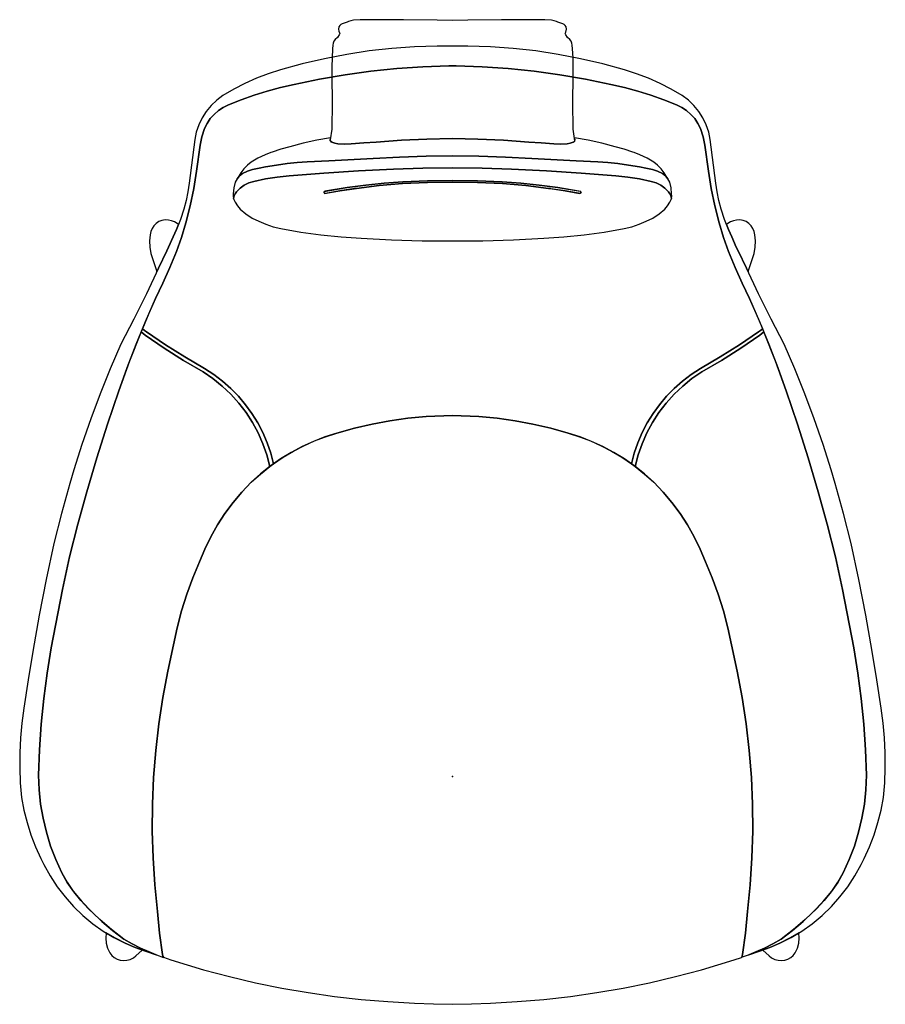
# Model space of a CAD drawing. Header units: metres. Extents: x 0.04 to 0.763, y -0.874 to -0.051.
import ezdxf

# ---------------------------------------------------------------- set-up
doc = ezdxf.new("R2010")
doc.units = ezdxf.units.M
doc.header["$MEASUREMENT"] = 0

# ---------------------------------------------------------------- blocks, each defined once
blk = doc.blocks.new('fb94aae6-dee5-4150-9561-1bd878493de5')
at = {"color": 18, "lineweight": 25, "true_color": 0x000000}
for points in [[(0.41408, -0.05137), (0.40134, -0.0515), (0.38859, -0.05137), (0.36042, -0.05094), (0.34896, -0.05094), (0.32695, -0.05113), (0.32415, -0.05117), (0.31869, -0.05147), (0.31652, -0.05183), (0.31442, -0.05248), (0.31336, -0.05293), (0.30908, -0.0544), (0.30805, -0.05498), (0.30714, -0.05574), (0.30629, -0.05698), (0.30597, -0.05881), (0.30639, -0.06063), (0.30715, -0.06242), (0.30675, -0.0637), (0.30515, -0.06573), (0.30333, -0.06757), (0.30233, -0.069), (0.30172, -0.07063), (0.3013, -0.07233), (0.30096, -0.07518), (0.30067, -0.08276), (0.30051, -0.09043), (0.30059, -0.09809), (0.30087, -0.12021), (0.30044, -0.14233), (0.29908, -0.15146), (0.29972, -0.15299), (0.30302, -0.15424), (0.30566, -0.15479), (0.31123, -0.15501), (0.3168, -0.15469), (0.32714, -0.15389), (0.3375, -0.15333), (0.35875, -0.15172), (0.38003, -0.15071), (0.40134, -0.15028), (0.42264, -0.15071), (0.44393, -0.15172), (0.46518, -0.15333), (0.47554, -0.15389), (0.48588, -0.15469), (0.49145, -0.15501), (0.49702, -0.15479), (0.49966, -0.15424), (0.50222, -0.15341), (0.50344, -0.1523), (0.50224, -0.14233), (0.50181, -0.12021), (0.50209, -0.09809), (0.50217, -0.09043), (0.50201, -0.08276), (0.50171, -0.07518), (0.50137, -0.07233), (0.50096, -0.07063), (0.50035, -0.069), (0.49935, -0.06757), (0.49753, -0.06573), (0.49592, -0.0637), (0.49552, -0.06242), (0.4959, -0.06133), (0.49671, -0.05881), (0.49639, -0.05698), (0.49554, -0.05574), (0.49463, -0.05498), (0.4936, -0.0544), (0.48931, -0.05293), (0.48826, -0.05248), (0.48616, -0.05183), (0.48399, -0.05147), (0.47853, -0.05117), (0.47573, -0.05113), (0.45371, -0.05094), (0.44226, -0.05094)], [(0.12774, -0.82258), (0.13625, -0.8262), (0.1449, -0.82945), (0.15368, -0.83234), (0.14804, -0.83002), (0.14074, -0.82681), (0.13364, -0.82321), (0.12673, -0.81923), (0.11644, -0.81138), (0.10664, -0.80292), (0.09737, -0.79389), (0.09083, -0.7871), (0.08486, -0.77979), (0.07952, -0.77201), (0.07485, -0.76382), (0.06988, -0.75284), (0.06562, -0.74156), (0.06208, -0.73004), (0.05928, -0.71832), (0.05724, -0.70644), (0.05596, -0.69445), (0.05544, -0.68241), (0.05629, -0.661), (0.05779, -0.63962), (0.05992, -0.6183), (0.06268, -0.59705), (0.06608, -0.57589), (0.07539, -0.52723), (0.08145, -0.49978), (0.08827, -0.47251), (0.09586, -0.44544), (0.10429, -0.41719), (0.11318, -0.38908), (0.12254, -0.36112), (0.12953, -0.3416), (0.13695, -0.32224), (0.14481, -0.30304), (0.1531, -0.28403), (0.1593, -0.27108), (0.16517, -0.25796), (0.17071, -0.24471), (0.175, -0.23284), (0.17868, -0.22077), (0.18217, -0.2065), (0.18515, -0.19212), (0.1876, -0.17763), (0.19047, -0.15588), (0.19201, -0.1488), (0.19414, -0.14186), (0.19631, -0.13758), (0.19901, -0.13362), (0.20221, -0.13005), (0.20585, -0.12693), (0.20987, -0.12431), (0.21419, -0.12223), (0.2247, -0.11802), (0.23554, -0.11407), (0.24655, -0.11062), (0.25771, -0.10767), (0.26899, -0.10523), (0.29026, -0.10071), (0.31167, -0.09696), (0.33321, -0.09396), (0.35484, -0.09174), (0.37653, -0.09028), (0.39826, -0.0896), (0.40442, -0.0896), (0.42615, -0.09028), (0.44784, -0.09174), (0.46947, -0.09396), (0.491, -0.09696), (0.51242, -0.10071), (0.53369, -0.10523), (0.54497, -0.10767), (0.55612, -0.11062), (0.56713, -0.11407), (0.57798, -0.11802), (0.58848, -0.12223), (0.59281, -0.12431), (0.59683, -0.12693), (0.60047, -0.13005), (0.60367, -0.13362), (0.60637, -0.13758), (0.60853, -0.14186), (0.61066, -0.1488), (0.61221, -0.15588), (0.61508, -0.17763), (0.61753, -0.19212), (0.6205, -0.2065), (0.624, -0.22077), (0.62768, -0.23284), (0.63197, -0.24471), (0.6375, -0.25796), (0.64337, -0.27108), (0.64957, -0.28403), (0.65786, -0.30304), (0.66572, -0.32224), (0.67315, -0.3416), (0.68014, -0.36112), (0.68949, -0.38908), (0.69839, -0.41719), (0.70681, -0.44544), (0.7144, -0.47251), (0.72123, -0.49978), (0.72729, -0.52723), (0.7366, -0.57589), (0.73999, -0.59705), (0.74276, -0.6183), (0.74489, -0.63962), (0.74638, -0.661), (0.74724, -0.68241), (0.74672, -0.69445), (0.74544, -0.70644), (0.74339, -0.71832), (0.7406, -0.73004), (0.73706, -0.74156), (0.7328, -0.75284), (0.72783, -0.76382), (0.72315, -0.77201), (0.71781, -0.77979), (0.71185, -0.7871), (0.7053, -0.79389), (0.69603, -0.80292), (0.68623, -0.81138), (0.67594, -0.81923), (0.66904, -0.82321), (0.66193, -0.82681), (0.65464, -0.83002), (0.649, -0.83234), (0.65778, -0.82945), (0.66643, -0.8262), (0.67493, -0.82258), (0.68429, -0.81791), (0.69329, -0.81258), (0.70189, -0.80663), (0.71013, -0.79968), (0.71783, -0.79214), (0.72498, -0.78407), (0.73151, -0.7755), (0.73741, -0.76648), (0.74264, -0.75706), (0.74523, -0.75202), (0.74968, -0.74225), (0.75353, -0.73223), (0.75675, -0.72199), (0.75935, -0.71158), (0.7613, -0.70102), (0.76239, -0.68859), (0.76291, -0.67611), (0.76288, -0.66363), (0.76229, -0.65116), (0.76114, -0.63873), (0.75943, -0.62637), (0.75578, -0.60261), (0.75192, -0.57889), (0.74672, -0.54872), (0.74087, -0.51867), (0.73437, -0.48875), (0.72811, -0.46351), (0.72115, -0.43846), (0.71779, -0.42727), (0.71095, -0.40585), (0.70359, -0.3846), (0.69572, -0.36354), (0.68734, -0.34267), (0.67847, -0.322), (0.66757, -0.30109), (0.65706, -0.27997), (0.64695, -0.25866), (0.63994, -0.24411), (0.63846, -0.2411), (0.6346, -0.23253), (0.63191, -0.22632), (0.62865, -0.21782), (0.6257, -0.20921), (0.62383, -0.20205), (0.62233, -0.1948), (0.62123, -0.18748), (0.61671, -0.15112), (0.61535, -0.14486), (0.61326, -0.13881), (0.61047, -0.13304), (0.60703, -0.12764), (0.60297, -0.12268), (0.59836, -0.11823), (0.59325, -0.11436), (0.58413, -0.10904), (0.57472, -0.10422), (0.56507, -0.09993), (0.55519, -0.09618), (0.54513, -0.09298), (0.52682, -0.0879), (0.50832, -0.08355), (0.48967, -0.07994), (0.47089, -0.07707), (0.45202, -0.07494), (0.43307, -0.07356), (0.41408, -0.07293), (0.3886, -0.07293), (0.36961, -0.07356), (0.35066, -0.07494), (0.33178, -0.07707), (0.313, -0.07994), (0.29435, -0.08355), (0.27586, -0.0879), (0.25755, -0.09298), (0.24748, -0.09618), (0.23761, -0.09993), (0.22795, -0.10422), (0.21855, -0.10904), (0.20942, -0.11436), (0.20432, -0.11823), (0.19971, -0.12268), (0.19565, -0.12764), (0.1922, -0.13304), (0.18941, -0.13881), (0.18732, -0.14486), (0.18596, -0.15112), (0.18145, -0.18748), (0.18034, -0.1948), (0.17885, -0.20205), (0.17697, -0.20921), (0.17403, -0.21782), (0.17077, -0.22632), (0.16808, -0.23253), (0.16421, -0.2411), (0.16273, -0.24411), (0.15573, -0.25866), (0.14561, -0.27997), (0.13511, -0.30109), (0.12421, -0.322), (0.11534, -0.34267), (0.10696, -0.36354), (0.09909, -0.3846), (0.09173, -0.40585), (0.08488, -0.42727), (0.08153, -0.43846), (0.07457, -0.46351), (0.06831, -0.48875), (0.06181, -0.51867), (0.05595, -0.54872), (0.05076, -0.57889), (0.04689, -0.60261), (0.04324, -0.62637), (0.04154, -0.63873), (0.04039, -0.65116), (0.0398, -0.66363), (0.03976, -0.67611), (0.04029, -0.68859), (0.04137, -0.70102), (0.04333, -0.71158), (0.04592, -0.72199), (0.04915, -0.73223), (0.053, -0.74225), (0.05745, -0.75202), (0.06004, -0.75706), (0.06527, -0.76648), (0.07116, -0.7755), (0.0777, -0.78407), (0.08484, -0.79214), (0.09255, -0.79968), (0.10079, -0.80663), (0.10939, -0.81258), (0.11839, -0.81791)], [(0.25178, -0.42204), (0.25994, -0.41653), (0.2684, -0.4115), (0.27714, -0.40697), (0.28612, -0.40294), (0.29532, -0.39944), (0.30471, -0.39648), (0.31933, -0.39234), (0.33412, -0.38886), (0.34906, -0.38607), (0.36411, -0.38396), (0.37924, -0.38253), (0.40134, -0.38171), (0.42344, -0.38253), (0.43857, -0.38396), (0.45362, -0.38607), (0.46855, -0.38886), (0.48335, -0.39234), (0.49797, -0.39648), (0.50736, -0.39944), (0.51656, -0.40294), (0.52554, -0.40697), (0.53428, -0.4115), (0.54274, -0.41653), (0.5509, -0.42204), (0.55323, -0.41317), (0.55622, -0.40449), (0.55984, -0.39606), (0.56407, -0.38792), (0.56889, -0.38011), (0.57427, -0.37268), (0.58019, -0.36567), (0.58661, -0.35911), (0.59349, -0.35305), (0.6008, -0.3475), (0.6085, -0.34252), (0.625, -0.33283), (0.64113, -0.32255), (0.65688, -0.31169), (0.65873, -0.31056), (0.66046, -0.30925), (0.65511, -0.2966), (0.64957, -0.28403), (0.64337, -0.27108), (0.6375, -0.25796), (0.63197, -0.24471), (0.62768, -0.23284), (0.624, -0.22077), (0.6205, -0.2065), (0.61753, -0.19212), (0.61508, -0.17763), (0.61221, -0.15588), (0.61066, -0.1488), (0.60853, -0.14186), (0.60637, -0.13758), (0.60367, -0.13362), (0.60047, -0.13005), (0.59683, -0.12693), (0.59281, -0.12431), (0.58848, -0.12223), (0.57798, -0.11802), (0.56713, -0.11407), (0.55612, -0.11062), (0.54497, -0.10767), (0.53369, -0.10523), (0.51242, -0.10071), (0.491, -0.09696), (0.46947, -0.09396), (0.44784, -0.09174), (0.42615, -0.09028), (0.40442, -0.0896), (0.39826, -0.0896), (0.37653, -0.09028), (0.35484, -0.09174), (0.33321, -0.09396), (0.31167, -0.09696), (0.29026, -0.10071), (0.26899, -0.10523), (0.25771, -0.10767), (0.24655, -0.11062), (0.23554, -0.11407), (0.2247, -0.11802), (0.21419, -0.12223), (0.20987, -0.12431), (0.20585, -0.12693), (0.20221, -0.13005), (0.19901, -0.13362), (0.19631, -0.13758), (0.19414, -0.14186), (0.19201, -0.1488), (0.19047, -0.15588), (0.1876, -0.17763), (0.18515, -0.19212), (0.18217, -0.2065), (0.17868, -0.22077), (0.175, -0.23284), (0.17071, -0.24471), (0.16517, -0.25796), (0.1593, -0.27108), (0.1531, -0.28403), (0.14757, -0.2966), (0.14222, -0.30925), (0.14394, -0.31056), (0.1458, -0.31169), (0.16154, -0.32255), (0.17768, -0.33283), (0.19417, -0.34252), (0.20187, -0.3475), (0.20919, -0.35305), (0.21607, -0.35911), (0.22249, -0.36567), (0.2284, -0.37268), (0.23379, -0.38011), (0.23861, -0.38792), (0.24284, -0.39606), (0.24645, -0.40449), (0.24944, -0.41317)], [(0.22446, -0.17882), (0.22135, -0.184), (0.22346, -0.18148), (0.22601, -0.17945), (0.23004, -0.1775), (0.23431, -0.17614), (0.23969, -0.17489), (0.24511, -0.17388), (0.2542, -0.17246), (0.26332, -0.17126), (0.27163, -0.17042), (0.27995, -0.16979), (0.29801, -0.16877), (0.3351, -0.16686), (0.35717, -0.16577), (0.37925, -0.16508), (0.40134, -0.16479), (0.42343, -0.16508), (0.44551, -0.16577), (0.46758, -0.16686), (0.50466, -0.16877), (0.52273, -0.16979), (0.53105, -0.17042), (0.53936, -0.17126), (0.54847, -0.17246), (0.55756, -0.17388), (0.56299, -0.17489), (0.56837, -0.17614), (0.57263, -0.1775), (0.57666, -0.17945), (0.57922, -0.18148), (0.58132, -0.18398), (0.57821, -0.17882), (0.57561, -0.17558), (0.57271, -0.17262), (0.56952, -0.16995), (0.56389, -0.16661), (0.55791, -0.16394), (0.55317, -0.16207), (0.55201, -0.16164), (0.54473, -0.15919), (0.53733, -0.15712), (0.52609, -0.15419), (0.51474, -0.15169), (0.5033, -0.1496), (0.5036, -0.15146), (0.50296, -0.15299), (0.49966, -0.15424), (0.49702, -0.15479), (0.49145, -0.15501), (0.48588, -0.15469), (0.47554, -0.15389), (0.46518, -0.15333), (0.44393, -0.15172), (0.42264, -0.15071), (0.40134, -0.15028), (0.38003, -0.15071), (0.35875, -0.15172), (0.3375, -0.15333), (0.32714, -0.15389), (0.3168, -0.15469), (0.31123, -0.15501), (0.30566, -0.15479), (0.30302, -0.15424), (0.30046, -0.15341), (0.29923, -0.1523), (0.29937, -0.1496), (0.28794, -0.15169), (0.27659, -0.15419), (0.26534, -0.15712), (0.25795, -0.15919), (0.25067, -0.16164), (0.24951, -0.16207), (0.24477, -0.16394), (0.23878, -0.16661), (0.23315, -0.16995), (0.22997, -0.17262), (0.22706, -0.17558)], [(0.21988, -0.1868), (0.21878, -0.19156), (0.21824, -0.19643), (0.2182, -0.19836), (0.21844, -0.20028), (0.21881, -0.19825), (0.21967, -0.19637), (0.22094, -0.19475), (0.22395, -0.19174), (0.2274, -0.18925), (0.2312, -0.18734), (0.23526, -0.18606), (0.24505, -0.18405), (0.25493, -0.18253), (0.26486, -0.1815), (0.29388, -0.17922), (0.32293, -0.17734), (0.352, -0.17586), (0.37666, -0.17496), (0.40134, -0.17462), (0.42602, -0.17496), (0.45068, -0.17586), (0.47975, -0.17734), (0.50879, -0.17922), (0.53781, -0.1815), (0.54775, -0.18253), (0.55763, -0.18405), (0.56742, -0.18606), (0.57147, -0.18734), (0.57528, -0.18925), (0.57873, -0.19174), (0.58173, -0.19475), (0.58301, -0.19637), (0.58386, -0.19825), (0.58424, -0.20028), (0.58448, -0.19836), (0.58443, -0.19643), (0.5839, -0.19156), (0.58279, -0.1868), (0.58133, -0.184), (0.57922, -0.18148), (0.57666, -0.17945), (0.57263, -0.1775), (0.56837, -0.17614), (0.56299, -0.17489), (0.55756, -0.17388), (0.54847, -0.17246), (0.53936, -0.17126), (0.53105, -0.17042), (0.52273, -0.16979), (0.50466, -0.16877), (0.46758, -0.16686), (0.44551, -0.16577), (0.42343, -0.16508), (0.40134, -0.16479), (0.37925, -0.16508), (0.35717, -0.16577), (0.3351, -0.16686), (0.29801, -0.16877), (0.27995, -0.16979), (0.27163, -0.17042), (0.26332, -0.17126), (0.2542, -0.17246), (0.24511, -0.17388), (0.23969, -0.17489), (0.23431, -0.17614), (0.23004, -0.1775), (0.22601, -0.17945), (0.22346, -0.18148), (0.22136, -0.18398)], [(0.22094, -0.19475), (0.21967, -0.19637), (0.21881, -0.19825), (0.21844, -0.20028), (0.21867, -0.20128), (0.2197, -0.20356), (0.2217, -0.20647), (0.22396, -0.20919), (0.22869, -0.21326), (0.23389, -0.2167), (0.23949, -0.21944), (0.24544, -0.22196), (0.25158, -0.22397), (0.25787, -0.22543), (0.27456, -0.22839), (0.29134, -0.2307), (0.3082, -0.23238), (0.32512, -0.23341), (0.3505, -0.23484), (0.37591, -0.23566), (0.40134, -0.23587), (0.42676, -0.23566), (0.45217, -0.23484), (0.47756, -0.23341), (0.49447, -0.23238), (0.51133, -0.2307), (0.52812, -0.22839), (0.54481, -0.22543), (0.5511, -0.22397), (0.55724, -0.22196), (0.56318, -0.21944), (0.56878, -0.2167), (0.57399, -0.21326), (0.57872, -0.20919), (0.58098, -0.20647), (0.58298, -0.20356), (0.584, -0.20128), (0.58424, -0.20028), (0.58386, -0.19825), (0.58301, -0.19637), (0.58173, -0.19475), (0.57873, -0.19174), (0.57528, -0.18925), (0.57147, -0.18734), (0.56742, -0.18606), (0.55763, -0.18405), (0.54775, -0.18253), (0.53781, -0.1815), (0.50879, -0.17922), (0.47975, -0.17734), (0.45068, -0.17586), (0.42602, -0.17496), (0.40134, -0.17462), (0.37666, -0.17496), (0.352, -0.17586), (0.32293, -0.17734), (0.29388, -0.17922), (0.26486, -0.1815), (0.25493, -0.18253), (0.24505, -0.18405), (0.23526, -0.18606), (0.2312, -0.18734), (0.2274, -0.18925), (0.22395, -0.19174)], [(0.48167, -0.19191), (0.48294, -0.19208), (0.4956, -0.1941), (0.50756, -0.19628), (0.50866, -0.19573), (0.50848, -0.19451), (0.48921, -0.19127), (0.47383, -0.18918), (0.45839, -0.18755), (0.4429, -0.18639), (0.42213, -0.18564), (0.40134, -0.18536), (0.38055, -0.18564), (0.35977, -0.18639), (0.34429, -0.18755), (0.32885, -0.18918), (0.31347, -0.19127), (0.29477, -0.19421), (0.2939, -0.19509), (0.29448, -0.19619), (0.30708, -0.1941), (0.31908, -0.19219), (0.32101, -0.19191), (0.34021, -0.18953), (0.35947, -0.18785), (0.3804, -0.18702), (0.40134, -0.18669), (0.42228, -0.18702), (0.4432, -0.18785), (0.46247, -0.18953)], [(0.48294, -0.19208), (0.48167, -0.19191), (0.46247, -0.18953), (0.4432, -0.18785), (0.42228, -0.18702), (0.40134, -0.18669), (0.3804, -0.18702), (0.35947, -0.18785), (0.34021, -0.18953), (0.32101, -0.19191), (0.31974, -0.19208), (0.30708, -0.1941), (0.29512, -0.19628), (0.29401, -0.19573), (0.29419, -0.19451), (0.31347, -0.19127), (0.32885, -0.18918), (0.34429, -0.18755), (0.35977, -0.18639), (0.38055, -0.18564), (0.40134, -0.18536), (0.42213, -0.18564), (0.4429, -0.18639), (0.45839, -0.18755), (0.47383, -0.18918), (0.48921, -0.19127), (0.50791, -0.19421), (0.50877, -0.19509), (0.5082, -0.19619), (0.4956, -0.1941), (0.48359, -0.19219)], [(0.15037, -0.22557), (0.1493, -0.22801), (0.14869, -0.2306), (0.14815, -0.23584), (0.14838, -0.24109), (0.14937, -0.24626), (0.15178, -0.2539), (0.15443, -0.26146), (0.15573, -0.25866), (0.16273, -0.24411), (0.16421, -0.2411), (0.16808, -0.23253), (0.17077, -0.22632), (0.17239, -0.2222), (0.17122, -0.2213), (0.16898, -0.21998), (0.16658, -0.219), (0.16405, -0.2184), (0.1613, -0.21822), (0.15859, -0.21866), (0.15605, -0.21971), (0.15384, -0.22133), (0.15193, -0.22331)], [(0.64825, -0.26146), (0.65089, -0.2539), (0.6533, -0.24626), (0.65429, -0.24109), (0.65452, -0.23584), (0.65399, -0.2306), (0.65338, -0.22801), (0.6523, -0.22557), (0.65075, -0.22331), (0.64884, -0.22133), (0.64663, -0.21971), (0.64408, -0.21866), (0.64137, -0.21822), (0.63863, -0.2184), (0.6361, -0.219), (0.63369, -0.21998), (0.63146, -0.2213), (0.63028, -0.2222), (0.63191, -0.22632), (0.6346, -0.23253), (0.63846, -0.2411), (0.63994, -0.24411), (0.64695, -0.25866)], [(0.14804, -0.83002), (0.15399, -0.83246), (0.16002, -0.83471), (0.15925, -0.83344), (0.15893, -0.83222), (0.15659, -0.81421), (0.15477, -0.79614), (0.15256, -0.77382), (0.15114, -0.75143), (0.15051, -0.729), (0.15068, -0.70657), (0.15164, -0.68415), (0.1534, -0.66179), (0.15594, -0.6395), (0.15928, -0.61731), (0.16339, -0.59526), (0.16828, -0.57336), (0.17134, -0.55912), (0.17506, -0.54503), (0.17943, -0.53114), (0.18444, -0.51746), (0.19008, -0.50402), (0.1944, -0.49344), (0.19937, -0.48315), (0.20498, -0.4732), (0.21119, -0.46361), (0.218, -0.45443), (0.22536, -0.44569), (0.23326, -0.43743), (0.24081, -0.43062), (0.24875, -0.42427), (0.24625, -0.41467), (0.243, -0.4053), (0.239, -0.39622), (0.23429, -0.38748), (0.2289, -0.37916), (0.22286, -0.37129), (0.21621, -0.36393), (0.20899, -0.35712), (0.20125, -0.35091), (0.19304, -0.34534), (0.17654, -0.33566), (0.16039, -0.3254), (0.14462, -0.31456), (0.14282, -0.31328), (0.14115, -0.31185), (0.13149, -0.33635), (0.12254, -0.36112), (0.11318, -0.38908), (0.10429, -0.41719), (0.09586, -0.44544), (0.08827, -0.47251), (0.08145, -0.49978), (0.07539, -0.52723), (0.06608, -0.57589), (0.06268, -0.59705), (0.05992, -0.6183), (0.05779, -0.63962), (0.05629, -0.661), (0.05544, -0.68241), (0.05596, -0.69445), (0.05724, -0.70644), (0.05928, -0.71832), (0.06208, -0.73004), (0.06562, -0.74156), (0.06988, -0.75284), (0.07485, -0.76382), (0.07931, -0.77166), (0.08437, -0.77912), (0.09194, -0.78805), (0.09998, -0.79655), (0.10848, -0.80459), (0.11741, -0.81216), (0.12673, -0.81923), (0.13364, -0.82321), (0.14074, -0.82681)], [(0.19304, -0.34534), (0.20125, -0.35091), (0.20899, -0.35712), (0.21621, -0.36393), (0.22286, -0.37129), (0.2289, -0.37916), (0.23429, -0.38748), (0.239, -0.39622), (0.243, -0.4053), (0.24625, -0.41467), (0.24875, -0.42427), (0.25178, -0.42204), (0.24944, -0.41317), (0.24645, -0.40449), (0.24284, -0.39606), (0.23861, -0.38792), (0.23379, -0.38011), (0.2284, -0.37268), (0.22249, -0.36567), (0.21607, -0.35911), (0.20919, -0.35305), (0.20187, -0.3475), (0.19417, -0.34252), (0.17768, -0.33283), (0.16154, -0.32255), (0.1458, -0.31169), (0.14394, -0.31056), (0.14222, -0.30925), (0.14115, -0.31185), (0.14282, -0.31328), (0.14462, -0.31456), (0.16039, -0.3254), (0.17654, -0.33566)], [(0.55393, -0.42427), (0.55643, -0.41467), (0.55968, -0.4053), (0.56368, -0.39622), (0.56838, -0.38748), (0.57377, -0.37916), (0.57981, -0.37129), (0.58647, -0.36393), (0.59368, -0.35712), (0.60142, -0.35091), (0.60963, -0.34534), (0.62614, -0.33566), (0.64229, -0.3254), (0.65806, -0.31456), (0.65986, -0.31328), (0.66153, -0.31185), (0.66046, -0.30925), (0.65873, -0.31056), (0.65688, -0.31169), (0.64113, -0.32255), (0.625, -0.33283), (0.6085, -0.34252), (0.6008, -0.3475), (0.59349, -0.35305), (0.58661, -0.35911), (0.58019, -0.36567), (0.57427, -0.37268), (0.56889, -0.38011), (0.56407, -0.38792), (0.55984, -0.39606), (0.55622, -0.40449), (0.55323, -0.41317), (0.5509, -0.42204)], [(0.6428, -0.83453), (0.64869, -0.83246), (0.65464, -0.83002), (0.66193, -0.82681), (0.66904, -0.82321), (0.67594, -0.81923), (0.68527, -0.81216), (0.69419, -0.80459), (0.70269, -0.79655), (0.71074, -0.78805), (0.71831, -0.77912), (0.72337, -0.77166), (0.72783, -0.76382), (0.7328, -0.75284), (0.73706, -0.74156), (0.7406, -0.73004), (0.74339, -0.71832), (0.74544, -0.70644), (0.74672, -0.69445), (0.74724, -0.68241), (0.74638, -0.661), (0.74489, -0.63962), (0.74276, -0.6183), (0.73999, -0.59705), (0.7366, -0.57589), (0.72729, -0.52723), (0.72123, -0.49978), (0.7144, -0.47251), (0.70681, -0.44544), (0.69839, -0.41719), (0.68949, -0.38908), (0.68014, -0.36112), (0.67119, -0.33635), (0.66153, -0.31185), (0.65986, -0.31328), (0.65806, -0.31456), (0.64229, -0.3254), (0.62614, -0.33566), (0.60963, -0.34534), (0.60142, -0.35091), (0.59368, -0.35712), (0.58647, -0.36393), (0.57981, -0.37129), (0.57377, -0.37916), (0.56838, -0.38748), (0.56368, -0.39622), (0.55968, -0.4053), (0.55643, -0.41467), (0.55393, -0.42427), (0.56187, -0.43062), (0.56941, -0.43743), (0.57731, -0.44569), (0.58468, -0.45443), (0.59148, -0.46361), (0.5977, -0.4732), (0.60331, -0.48315), (0.60828, -0.49344), (0.6126, -0.50402), (0.61824, -0.51746), (0.62325, -0.53114), (0.62762, -0.54503), (0.63133, -0.55912), (0.63439, -0.57336), (0.63929, -0.59526), (0.6434, -0.61731), (0.64673, -0.6395), (0.64928, -0.66179), (0.65103, -0.68415), (0.65199, -0.70657), (0.65216, -0.729), (0.65154, -0.75143), (0.65012, -0.77382), (0.64791, -0.79614), (0.64609, -0.81421), (0.64374, -0.83222), (0.64343, -0.83344)], [(0.64266, -0.83471), (0.64343, -0.83344), (0.64374, -0.83222), (0.64609, -0.81421), (0.64791, -0.79614), (0.65012, -0.77382), (0.65154, -0.75143), (0.65216, -0.729), (0.65199, -0.70657), (0.65103, -0.68415), (0.64928, -0.66179), (0.64673, -0.6395), (0.6434, -0.61731), (0.63929, -0.59526), (0.63439, -0.57336), (0.63133, -0.55912), (0.62762, -0.54503), (0.62325, -0.53114), (0.61824, -0.51746), (0.6126, -0.50402), (0.60828, -0.49344), (0.60331, -0.48315), (0.5977, -0.4732), (0.59148, -0.46361), (0.58468, -0.45443), (0.57731, -0.44569), (0.56941, -0.43743), (0.56169, -0.43047), (0.55356, -0.424), (0.54505, -0.41803), (0.5362, -0.41259), (0.52702, -0.40769), (0.51757, -0.40337), (0.50788, -0.39963), (0.49797, -0.39648), (0.48335, -0.39234), (0.46855, -0.38886), (0.45362, -0.38607), (0.43857, -0.38396), (0.42344, -0.38253), (0.40134, -0.38171), (0.37924, -0.38253), (0.36411, -0.38396), (0.34906, -0.38607), (0.33412, -0.38886), (0.31933, -0.39234), (0.30471, -0.39648), (0.2948, -0.39963), (0.2851, -0.40337), (0.27565, -0.40769), (0.26648, -0.41259), (0.25762, -0.41803), (0.24911, -0.424), (0.24098, -0.43047), (0.23326, -0.43743), (0.22536, -0.44569), (0.218, -0.45443), (0.21119, -0.46361), (0.20498, -0.4732), (0.19937, -0.48315), (0.1944, -0.49344), (0.19008, -0.50402), (0.18444, -0.51746), (0.17943, -0.53114), (0.17506, -0.54503), (0.17134, -0.55912), (0.16828, -0.57336), (0.16339, -0.59526), (0.15928, -0.61731), (0.15594, -0.6395), (0.1534, -0.66179), (0.15164, -0.68415), (0.15068, -0.70657), (0.15051, -0.729), (0.15114, -0.75143), (0.15256, -0.77382), (0.15477, -0.79614), (0.15659, -0.81421), (0.15893, -0.83222), (0.15925, -0.83344), (0.15987, -0.83453), (0.16596, -0.8367), (0.19339, -0.8449), (0.21499, -0.85066), (0.23675, -0.85578), (0.25866, -0.86025), (0.28069, -0.86407), (0.30282, -0.86723), (0.32503, -0.86973), (0.34731, -0.87157), (0.36963, -0.87274), (0.38548, -0.8735), (0.40134, -0.8738), (0.4172, -0.8735), (0.43304, -0.87274), (0.45537, -0.87157), (0.47764, -0.86973), (0.49986, -0.86723), (0.52199, -0.86407), (0.54402, -0.86025), (0.56592, -0.85578), (0.58768, -0.85066), (0.60928, -0.8449), (0.63671, -0.8367)], [(0.13686, -0.83335), (0.14206, -0.82849), (0.13487, -0.82564), (0.12774, -0.82258), (0.1197, -0.81861), (0.11191, -0.81416), (0.11165, -0.81845), (0.11208, -0.82272), (0.1132, -0.82687), (0.11496, -0.83078), (0.11667, -0.83293), (0.11875, -0.83472), (0.12114, -0.83608), (0.12376, -0.83693), (0.12649, -0.83726), (0.12924, -0.83704), (0.13209, -0.83625), (0.13474, -0.83495)], [(0.67493, -0.82258), (0.6678, -0.82564), (0.66057, -0.82844), (0.66581, -0.83335), (0.66794, -0.83495), (0.67059, -0.83625), (0.67344, -0.83704), (0.67618, -0.83726), (0.67892, -0.83693), (0.68154, -0.83608), (0.68392, -0.83472), (0.68601, -0.83293), (0.68772, -0.83078), (0.68948, -0.82687), (0.69059, -0.82272), (0.69103, -0.81845), (0.69077, -0.81416), (0.68298, -0.81861)]]:
    blk.add_lwpolyline(points, close=True, dxfattribs=at)
at = {"color": 1, "true_color": 0xff0000}
blk.add_point((0.40134, -0.68336), dxfattribs=at)
blk.add_point((0.40134, -0.68336), dxfattribs=at)
blk.add_point((0.40134, -0.68336), dxfattribs=at)
blk.add_point((0.40134, -0.68336), dxfattribs=at)
blk = doc.blocks.new('43604836-12fe-43a2-8887-d1b3294a7f35')
blk.add_blockref('fb94aae6-dee5-4150-9561-1bd878493de5', (0, 0))

msp = doc.modelspace()

# ---------------------------------------------------------------- block references
msp.add_blockref('43604836-12fe-43a2-8887-d1b3294a7f35', (0, 0))

doc.saveas('drawing.dxf')
